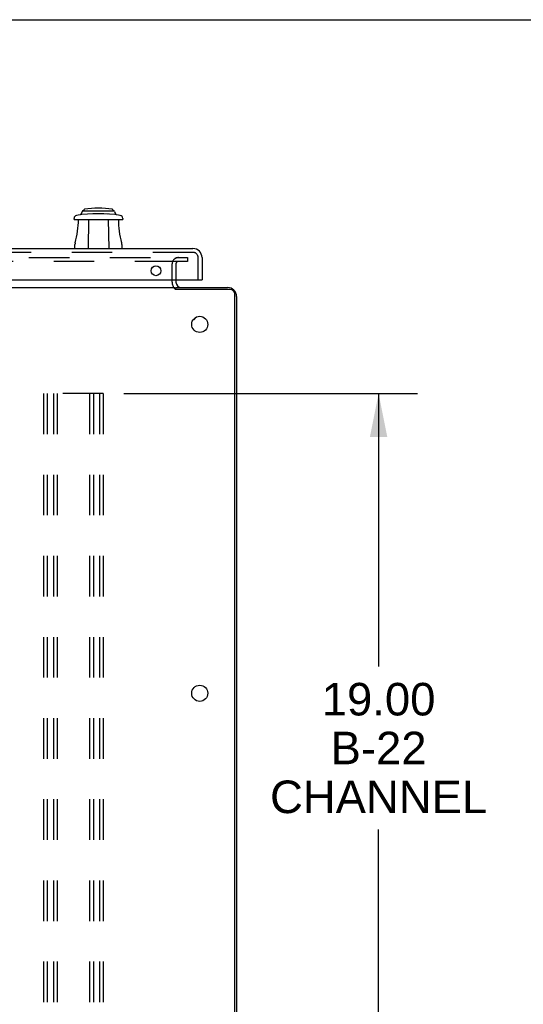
# Model space of a CAD drawing. Header units: inches. Extents: x 0 to 200, y 0 to 129.
# Tile 33 of 44: x 41 to 55, y 103 to 129. Entities that reach past the tile are written whole.
import ezdxf

# ---------------------------------------------------------------- set-up
doc = ezdxf.new("R2010")
doc.units = ezdxf.units.IN
doc.header["$LTSCALE"] = 11
doc.header["$MEASUREMENT"] = 0
doc.linetypes.add('HIDDEN', pattern=[0.2, 0.1, -0.1])
doc.layers.get('0').update_dxf_attribs({"linetype": 'CONTINUOUS'})
for name, color, linetype in [('DEFAULT_2', 8, 'HIDDEN'), ('DIMENSIONS', 7, 'CONTINUOUS'), ('DOOR_ASSEMBLY', 7, 'CONTINUOUS')]:
    doc.layers.add(name, color=color, linetype=linetype)
doc.styles.get("Standard").update_dxf_attribs({"font": 'arial.ttf'})
doc.dimstyles.new('DIMSTYLE_1', dxfattribs={"dimtxt": 0.882353, "dimasz": 1.176471, "dimexe": 0.09, "dimexo": 0.07, "dimgap": 0.0375, "dimtad": 0, "dimtih": 1, "dimtoh": 1, "dimzin": 4, "dimdsep": 46, "dimtxsty": 'Standard', "dimblk": '_FILLED', "dimblk1": '_FILLED', "dimblk2": '_FILLED', "dimcen": 0.09, "dimazin": 1, "dimtfac": 1, "dimtdec": 3, "dimtofl": 0, "dimtmove": 0, "dimatfit": 3, "dimldrblk": '_FILLED', "dimfxl": 0, "dimtolj": 1, "dimtzin": 4, "dimarcsym": 0})

# ---------------------------------------------------------------- blocks, each defined once
blk = doc.blocks.new('_FILLED')
at = {"color": 0, "linetype": 'ByBlock'}
blk.add_solid([(0, 0), (-1, 0.2), (-1, -0.2)], dxfattribs=at)
blk = doc.blocks.new('*D5')
at = {"layer": 'DIMENSIONS', "color": 2, "linetype": 'Continuous'}
for p, q in [((44.276, 119.276), (52.251, 119.276)), ((51.193, 119.276), (51.193, 111.874)), ((51.193, 100.276), (51.193, 107.462)), ((44.276, 100.276), (52.251, 100.276))]:
    blk.add_line(p, q, dxfattribs=at)
at = {"layer": 'DIMENSIONS', "color": 2, "linetype": 'Continuous', "xscale": 1.1764705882, "yscale": 1.1764705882, "zscale": 1.1764705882}
for p, rotation in [((51.193, 119.276), 90), ((51.193, 100.276), 270)]:
    blk.add_blockref('_FILLED', p, dxfattribs=dict(at, rotation=rotation))
at = {"layer": 'DIMENSIONS', "color": 2, "linetype": 'Continuous', "insert": (51.193, 111.432), "char_height": 0.8824, "width": 5.88126, "attachment_point": 2, "line_spacing_factor": 0.9}
blk.add_mtext('19.00\\PB-22\\PCHANNEL', dxfattribs=at)

msp = doc.modelspace()

# ---------------------------------------------------------------- linework, layer by layer
at = {"color": 7, "linetype": 'Continuous'}
for p, q in [((0, 129.412), (200, 129.412)), ((45.694, 122.105), (45.694, 122.151))]:
    msp.add_line(p, q, dxfattribs=at)
at = {"color": 3, "linetype": 'Continuous'}
for p, q in [((45.694, 122.355), (45.694, 122.293)), ((17.521, 122.151), (45.663, 122.151)), ((45.694, 122.151), (47.094, 122.151)), ((47.168, 122.099), (45.713, 122.099)), ((47.288, 100.323), (47.288, 121.979)), ((47.34, 121.904), (47.34, 100.397))]:
    msp.add_line(p, q, dxfattribs=at)
for points in [[(45.663, 122.118), (45.665, 122.117), (45.666, 122.115), (45.668, 122.114), (45.669, 122.113), (45.67, 122.111), (45.671, 122.11), (45.672, 122.11), (45.673, 122.109), (45.674, 122.108), (45.675, 122.108), (45.675, 122.108), (45.676, 122.107), (45.677, 122.107), (45.678, 122.107), (45.679, 122.107), (45.68, 122.107)], [(45.68, 122.107), (45.682, 122.107), (45.683, 122.107), (45.684, 122.107), (45.685, 122.107), (45.686, 122.107), (45.688, 122.106), (45.69, 122.106), (45.691, 122.106), (45.693, 122.105), (45.695, 122.105), (45.696, 122.105), (45.698, 122.104), (45.7, 122.103), (45.702, 122.103), (45.704, 122.102), (45.706, 122.102), (45.708, 122.101), (45.711, 122.1), (45.713, 122.099)]]:
    msp.add_lwpolyline(points, dxfattribs=at)
for centre in [(46.34, 121.151), (46.34, 111.151)]:
    msp.add_circle(centre, 0.219, dxfattribs=at)
for centre, radius, start, end in [((45.837, 122.293), 0.142, 180, 270), ((47.094, 121.904), 0.246, 0, 90), ((47.168, 121.979), 0.12, 0, 90)]:
    msp.add_arc(centre, radius, start, end, dxfattribs=at)
at = {"layer": 'DEFAULT_2', "color": 8, "linetype": 'HIDDEN'}
for p, q in [((17.505, 122.963), (45.679, 122.963)), ((45.679, 122.859), (17.505, 122.859)), ((45.59, 122.293), (45.59, 122.789)), ((45.694, 122.963), (46.007, 122.963)), ((46.007, 122.859), (45.694, 122.859)), ((45.694, 122.789), (45.694, 122.355)), ((46.007, 122.963), (46.007, 122.859)), ((43.724, 119.276), (42.099, 119.276)), ((42.099, 119.276), (42.099, 100.276)), ((42.203, 119.276), (42.203, 100.276)), ((42.37, 119.276), (42.37, 100.276)), ((42.474, 119.276), (42.474, 100.276)), ((43.349, 119.276), (43.349, 100.276)), ((43.453, 119.276), (43.453, 100.276)), ((43.62, 119.276), (43.62, 100.276)), ((43.724, 119.276), (43.724, 100.276))]:
    msp.add_line(p, q, dxfattribs=at)
for centre, radius, start, end in [((45.764, 122.789), 0.174, 90, 180), ((45.764, 122.789), 0.07, 90, 180), ((45.837, 122.293), 0.246, 180, 225.7759)]:
    msp.add_arc(centre, radius, start, end, dxfattribs=at)
at = {"layer": 'DOOR_ASSEMBLY', "color": 7, "linetype": 'Continuous'}
for p, q in [((43.15, 124.214), (43.116, 124.133)), ((43.177, 124.232), (44.004, 124.232)), ((43.197, 124.255), (43.197, 124.232)), ((43.984, 124.255), (43.984, 124.232)), ((44.031, 124.214), (44.065, 124.133)), ((42.931, 123.996), (42.93, 124.026)), ((42.931, 123.996), (44.25, 123.996)), ((43.325, 123.996), (43.311, 123.209)), ((43.856, 123.996), (43.87, 123.209)), ((44.251, 124.026), (44.25, 123.996)), ((42.951, 123.209), (42.955, 123.318)), ((44.226, 123.318), (44.23, 123.209)), ((46.383, 122.355), (46.403, 122.355)), ((46.223, 121.335), (46.224, 121.336))]:
    msp.add_line(p, q, dxfattribs=at)
at = {"layer": 'DOOR_ASSEMBLY', "color": 3, "linetype": 'Continuous'}
for p, q in [((16.466, 123.209), (46.156, 123.209)), ((46.403, 122.962), (46.403, 122.355)), ((16.239, 122.355), (46.383, 122.355))]:
    msp.add_line(p, q, dxfattribs=at)
at = {"layer": 'DOOR_ASSEMBLY', "color": 8, "linetype": 'HIDDEN'}
for p, q in [((16.466, 123.105), (46.156, 123.105)), ((46.299, 122.355), (46.299, 122.962))]:
    msp.add_line(p, q, dxfattribs=at)
at = {"layer": 'DOOR_ASSEMBLY', "color": 7, "linetype": 'Continuous'}
for points in [[(43.116, 124.133), (43.116, 124.131), (43.114, 124.129), (43.111, 124.126), (43.108, 124.124), (43.105, 124.122), (43.101, 124.121)], [(44.08, 124.121), (44.076, 124.122), (44.073, 124.124), (44.07, 124.126), (44.067, 124.129), (44.065, 124.131), (44.065, 124.133)]]:
    msp.add_lwpolyline(points, dxfattribs=at)
at = {"layer": 'DOOR_ASSEMBLY', "color": 3, "linetype": 'Continuous'}
msp.add_lwpolyline([(46.161, 121.276), (46.165, 121.277), (46.178, 121.282), (46.189, 121.288), (46.199, 121.296), (46.208, 121.304), (46.215, 121.313), (46.22, 121.322), (46.223, 121.332), (46.223, 121.334)], dxfattribs=at)
msp.add_circle((45.153, 122.605), 0.133, dxfattribs=at)
at = {"layer": 'DOOR_ASSEMBLY', "color": 7, "linetype": 'Continuous'}
for centre, radius, start, end in [((43.59, 120.215), 3.937, 81.326, 98.674), ((43.177, 124.203), 0.0295, 90, 157.5), ((43.216, 124.255), 0.0197, 98.208, 180), ((43.59, 121.662), 2.639, 81.792, 98.208), ((43.855, 123.945), 0.197, 90, 93.019), ((43.965, 124.255), 0.0197, 0, 81.792), ((44.004, 124.203), 0.0295, 22.5, 90), ((43.009, 124.029), 0.0787, 98.674, 182), ((40.724, 123.996), 2.325, 344.2465, 360), ((46.457, 123.996), 2.325, 180, 195.7535), ((44.172, 124.029), 0.0787, 358, 81.326), ((43.151, 123.312), 0.197, 164.2465, 178), ((44.03, 123.312), 0.197, 2, 15.7535)]:
    msp.add_arc(centre, radius, start, end, dxfattribs=at)
at = {"layer": 'DOOR_ASSEMBLY', "color": 3, "linetype": 'Continuous'}
msp.add_arc((46.156, 122.962), 0.246, 0, 90, dxfattribs=at)
at = {"layer": 'DOOR_ASSEMBLY', "color": 8, "linetype": 'HIDDEN'}
msp.add_arc((46.156, 122.962), 0.142, 0, 90, dxfattribs=at)

# ---------------------------------------------------------------- dimensions: what is measured, and where the dimension line sits
at = {"layer": 'DIMENSIONS', "color": 2, "linetype": 'Continuous'}
dim = msp.add_linear_dim(base=(51.193, 100.276), p1=(44.206, 119.276), p2=(44.206, 100.276), angle=270, text='<>\\PB-22\\PCHANNEL\\P[]', dimstyle='DIMSTYLE_1', dxfattribs=at)
dim.commit()
dim.dimension.update_dxf_attribs({"geometry": '*D5', "text_midpoint": (51.193, 109.668), "dimtype": 160})

doc.saveas('drawing.dxf')
